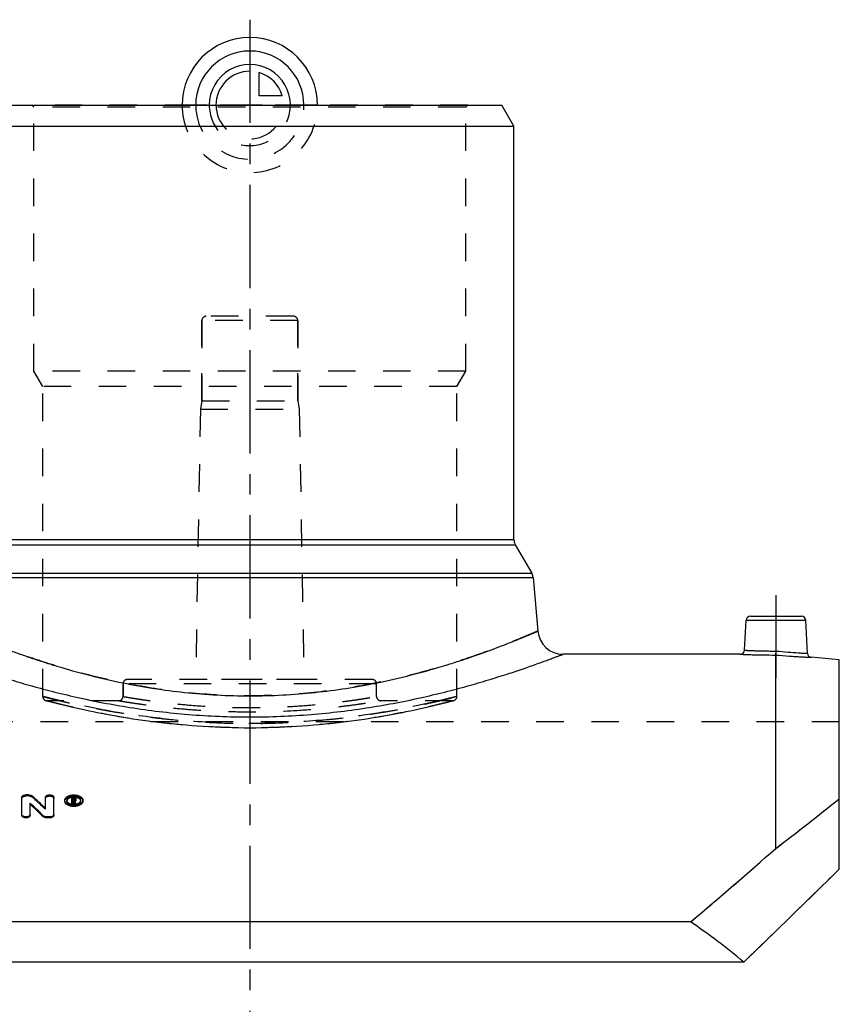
# Model space of a CAD drawing. Header units: millimetres. Extents: x 0 to 1000, y 0 to 1000.
# Tile 3 of 3: x 457 to 650, y 449 to 682. Entities that reach past the tile are written whole.
import ezdxf

# ---------------------------------------------------------------- set-up
doc = ezdxf.new("R2010")
doc.units = ezdxf.units.MM
doc.header["$LTSCALE"] = 65.185185
doc.linetypes.add('CENTER', pattern=[0.6, 0.375, -0.075, 0.075, -0.075])
doc.linetypes.add('HIDDEN', pattern=[0.2, 0.1, -0.1])
for name, color, linetype in [('ACHSEN_S', 7, 'CONTINUOUS'), ('FASEN', 7, 'CONTINUOUS'), ('KOERPER', 7, 'CONTINUOUS'), ('KONST.EL_MIT_GEO', 7, 'CONTINUOUS'), ('KONSTR_EL', 7, 'CONTINUOUS'), ('KURVEN', 7, 'CONTINUOUS')]:
    doc.layers.add(name, color=color, linetype=linetype)

msp = doc.modelspace()

# ---------------------------------------------------------------- linework, layer by layer
at = {"layer": 'ACHSEN_S', "color": 2, "linetype": 'CENTER'}
msp.add_line((511, 681.97), (511, 318.03), dxfattribs=at)
at = {"layer": 'FASEN', "color": 7, "linetype": 'Continuous'}
for p, q in [((451.39, 661.75), (570.61, 661.75)), ((573.5, 656.75), (570.61, 661.75)), ((448.5, 656.75), (573.5, 656.75)), ((650.5, 530.44), (643.87, 531.02))]:
    msp.add_line(p, q, dxfattribs=at)
at = {"layer": 'KOERPER', "color": 7, "linetype": 'Continuous'}
for p, q in [((573.5, 558.92), (573.5, 656.75)), ((627.08, 531.75), (585.13, 531.75))]:
    msp.add_line(p, q, dxfattribs=at)
at = {"layer": 'KOERPER', "color": 8, "linetype": 'HIDDEN'}
for p, q in [((499.65, 591.75), (499.65, 610.75)), ((522.35, 591.75), (522.35, 610.75)), ((499.3, 589.75), (498.18, 525.75)), ((499.65, 591.75), (499.3, 589.75)), ((499.3, 589.75), (522.7, 589.75)), ((499.65, 591.75), (522.35, 591.75)), ((522.35, 591.75), (522.7, 589.75)), ((522.7, 589.75), (523.82, 525.75)), ((481, 521.75), (481, 524.75)), ((523.82, 525.75), (498.18, 525.75)), ((541, 521.75), (541, 524.75)), ((480, 520.75), (463, 520.75)), ((559, 520.75), (542, 520.75)), ((650.5, 515.75), (371.5, 515.75))]:
    msp.add_line(p, q, dxfattribs=at)
at = {"layer": 'KOERPER', "color": 2, "linetype": 'CENTER'}
msp.add_line((635.5, 545.75), (635.5, 526.14), dxfattribs=at)
at = {"layer": 'KONST.EL_MIT_GEO', "color": 8, "linetype": 'HIDDEN'}
for p, q in [((459.9, 661.25), (459.4, 661.75)), ((562.6, 661.75), (459.4, 661.75)), ((459.9, 598.75), (459.9, 661.25)), ((562.1, 661.25), (459.9, 661.25)), ((562.1, 661.25), (562.6, 661.75)), ((562.1, 598.75), (562.1, 661.25)), ((499.65, 610.75), (499.65, 591.75)), ((522.35, 610.75), (499.65, 610.75)), ((521.35, 611.75), (500.65, 611.75)), ((522.35, 610.75), (522.35, 591.75)), ((462, 595.11), (459.9, 598.75)), ((562.1, 598.75), (459.9, 598.75)), ((560, 595.11), (562.1, 598.75)), ((462, 521.75), (462, 595.11)), ((560, 595.11), (462, 595.11)), ((560, 521.75), (560, 595.11)), ((481, 524.75), (481, 521.75)), ((541, 524.75), (481, 524.75)), ((540, 525.75), (482, 525.75)), ((462.75, 520.78), (462.92, 520.73)), ((462.92, 520.73), (464.01, 520.45)), ((464.01, 520.45), (465.14, 520.17)), ((465.14, 520.17), (466.09, 519.93)), ((466.09, 519.93), (467.19, 519.67)), ((554.2, 519.52), (555.38, 519.81)), ((555.38, 519.81), (556.4, 520.06)), ((556.4, 520.06), (557.27, 520.27)), ((557.27, 520.27), (558.28, 520.53)), ((558.28, 520.53), (559.25, 520.78)), ((467.19, 519.67), (468.44, 519.37)), ((468.44, 519.37), (469.84, 519.05)), ((469.84, 519.05), (471.39, 518.71)), ((471.39, 518.71), (473.07, 518.35)), ((549.79, 518.53), (551.4, 518.88)), ((551.4, 518.88), (552.88, 519.22)), ((552.88, 519.22), (554.2, 519.52)), ((495.92, 515), (497.26, 514.89)), ((458.03, 498.2), (458.03, 498.44)), ((458.69, 498.2), (458.03, 498.2)), ((458.69, 498.2), (458.69, 498.44)), ((459.53, 497.93), (459.53, 498.18)), ((467.7, 496.96), (467.7, 497.2)), ((469.27, 497.63), (468.85, 497.63)), ((469.18, 497.09), (469.18, 497.29)), ((469.27, 497.04), (469.18, 497.04)), ((469.27, 497.68), (469.27, 497.87)), ((469.27, 497.04), (469.27, 497.29)), ((469.52, 497.18), (469.52, 497.43)), ((469.6, 496.91), (469.6, 497.16)), ((471, 496.96), (471, 497.2)), ((462.62, 495.04), (462.62, 495.28))]:
    msp.add_line(p, q, dxfattribs=at)
at = {"layer": 'KONST.EL_MIT_GEO', "color": 7, "linetype": 'Continuous'}
for p, q in [((448.17, 557.67), (573.83, 557.67)), ((448.5, 558.92), (573.5, 558.92)), ((573.83, 557.67), (577.72, 550.94)), ((444.28, 550.94), (577.72, 550.94)), ((443.95, 549.9), (578.05, 549.9)), ((578.05, 549.9), (579.16, 537.23)), ((628.08, 532.7), (628.45, 539.8)), ((628.45, 539.8), (642.55, 539.8)), ((629.45, 540.75), (641.55, 540.75)), ((642.96, 531.96), (642.55, 539.8)), ((635.5, 485.78), (635.5, 531.56)), ((457.04, 493.6), (457.04, 497.87)), ((458.69, 498.44), (458.03, 498.44)), ((462.62, 495.28), (462.62, 497.87)), ((464.61, 493.6), (464.61, 497.87)), ((467.2, 496.96), (467.2, 497.2)), ((468.85, 496.29), (468.85, 497.87)), ((469.27, 497.87), (468.85, 497.87)), ((469.18, 496.53), (468.85, 496.53)), ((469.18, 497.29), (469.18, 497.68)), ((469.27, 497.68), (469.18, 497.68)), ((469.27, 497.44), (469.18, 497.44)), ((469.27, 497.29), (469.18, 497.29)), ((469.18, 496.29), (469.18, 497.09)), ((469.29, 497.09), (469.18, 497.09)), ((469.29, 496.85), (469.18, 496.85)), ((469.27, 497.44), (469.27, 497.68)), ((469.29, 496.85), (469.29, 497.09)), ((469.5, 496.29), (469.5, 496.53)), ((469.84, 496.53), (469.5, 496.53)), ((469.52, 497.43), (469.52, 497.54)), ((469.63, 497.09), (469.62, 497.1)), ((469.84, 496.29), (469.84, 496.53)), ((469.85, 497.18), (469.85, 497.54)), ((471.5, 496.96), (471.5, 497.2)), ((459.02, 493.6), (459.02, 496.48)), ((469.18, 496.29), (468.85, 496.29)), ((469.84, 496.29), (469.5, 496.29)), ((462.11, 493.29), (462.11, 493.53)), ((462.95, 493), (462.95, 493.24)), ((463.61, 493.24), (462.95, 493.24)), ((463.61, 493), (462.95, 493)), ((463.61, 493), (463.61, 493.24))]:
    msp.add_line(p, q, dxfattribs=at)
at = {"layer": 'KONST.EL_MIT_GEO', "color": 8, "linetype": 'HIDDEN'}
for points in [[(473.07, 518.35), (473.96, 518.17), (474.89, 517.98), (475.85, 517.8), (476.83, 517.61), (477.85, 517.42), (478.9, 517.23), (479.97, 517.04), (481.07, 516.86), (482.2, 516.67), (483.35, 516.49), (484.52, 516.32), (485.72, 516.14), (486.94, 515.98), (488.17, 515.82), (489.42, 515.66), (490.69, 515.51), (491.98, 515.37), (493.28, 515.24)], [(497.26, 514.89), (498.6, 514.79), (499.96, 514.7), (501.32, 514.62), (502.69, 514.55), (504.07, 514.49), (505.45, 514.45), (506.83, 514.41), (508.22, 514.38), (509.61, 514.36), (511, 514.36), (512.39, 514.36), (513.78, 514.38), (515.17, 514.41), (516.55, 514.45), (517.93, 514.49), (519.31, 514.55), (520.68, 514.62), (522.04, 514.7), (523.4, 514.79), (524.74, 514.89), (526.08, 515), (527.41, 515.11), (528.72, 515.24), (530.02, 515.37), (531.31, 515.51), (532.58, 515.66), (533.83, 515.82), (535.06, 515.98), (536.28, 516.14), (537.48, 516.32), (538.65, 516.49), (539.8, 516.67), (540.93, 516.86), (542.03, 517.04), (543.1, 517.23), (544.15, 517.42), (545.17, 517.61), (546.15, 517.8), (547.11, 517.98), (548.04, 518.17), (548.93, 518.35), (549.79, 518.53)], [(493.28, 515.24), (494.59, 515.11), (495.92, 515)]]:
    msp.add_lwpolyline(points, dxfattribs=at)
for centre, radius, start, end in [((500.65, 610.75), 1, 90, 180), ((521.35, 610.75), 1, 0, 90), ((482, 524.75), 1, 90, 180), ((540, 524.75), 1, 0, 90), ((463, 521.75), 1, 180, 269.9999), ((480, 521.75), 1, 269.9999, 0), ((542, 521.75), 1, 180, 270.0001), ((559, 521.75), 1, 270.0001, 0), ((299.07, 323.13), 237.29, 46.4282, 47.4496), ((468.27, 496.96), 0.566, 173.1116, 180.017), ((468.26, 496.96), 0.562, 167.5675, 173.0796), ((469.32, 495.31), 2.6, 99.6151, 100.2903), ((469.43, 497.29), 0.0844, 0.0031, 10.1559), ((469.35, 497.52), 0.655, 292.3644, 295.9126), ((233.16, 406.67), 253.07, 20.7386, 20.89), ((469.39, 497.44), 0.57, 295.8962, 300.6295), ((470.44, 496.96), 0.562, 6.9356, 12.4151), ((470.44, 496.96), 0.566, 359.9831, 6.9034)]:
    msp.add_arc(centre, radius, start, end, dxfattribs=at)
at = {"layer": 'KONST.EL_MIT_GEO', "color": 7, "linetype": 'Continuous'}
for centre, radius, start, end in [((576, 558.92), 2.5, 180, 210), ((575.56, 549.69), 2.5, 5, 30), ((629.45, 539.75), 1, 90, 177), ((641.55, 539.75), 1, 3, 90), ((585.13, 537.75), 6, 185, 270), ((627.08, 532.75), 1, 269.9996, 357), ((643.96, 532.01), 1, 183, 265.0004), ((298.83, 323.39), 237.44, 46.3825, 47.404), ((468.25, 497.2), 0.546, 179.8171, 186.8361), ((469.31, 495.36), 2.55, 100.2841, 103.0337), ((469.34, 495.2), 2.71, 95.7383, 99.5945), ((469.35, 495.06), 2.86, 88.8439, 95.7497), ((469.27, 497), 0.437, 86.5883, 90.0265), ((469.27, 497.72), 0.435, 270.1064, 273.6097), ((232.58, 406.58), 253.34, 20.7387, 20.8749), ((469.43, 497.43), 0.0816, 349.8425, 0.2642), ((470.46, 497.2), 0.545, 353.1874, 0.1971), ((291.4, 318.01), 244.85, 45.793, 46.7935), ((291.66, 317.76), 244.67, 45.8388, 46.8392), ((469.33, 498.82), 2.58, 258.3176, 261.6647), ((469.34, 498.93), 2.69, 261.6549, 264.0789), ((469.35, 499.01), 2.77, 264.0856, 268.8375), ((469.35, 499.04), 2.8, 268.8224, 273.5603), ((469.35, 498.99), 2.75, 273.5646, 275.9463), ((469.37, 498.88), 2.65, 275.9213, 280.8154), ((469.39, 498.77), 2.53, 280.8449, 281.4918)]:
    msp.add_arc(centre, radius, start, end, dxfattribs=at)
for centre, start_param, end_param in [((469.5, 344.25), -0.648833, -0.643683), ((469.84, 344.25), -0.643625, -0.643114), ((469.84, 344.25), 5.634352, 5.639436)]:
    msp.add_ellipse(centre, major_axis=(-25.15, 187.75), ratio=0.176617, start_param=start_param, end_param=end_param, dxfattribs=at)
at = {"layer": 'KONST.EL_MIT_GEO', "color": 8, "linetype": 'HIDDEN'}
for points, knots in [([(579.16, 537.23), (579.16, 537.23), (579.15, 537.22), (579.13, 537.22), (579.11, 537.21), (579.05, 537.18), (578.96, 537.14), (578.81, 537.08), (578.63, 537), (578.4, 536.9), (578.14, 536.79), (577.7, 536.6), (577.06, 536.33), (576.16, 535.96), (575.12, 535.52), (573.92, 535.04), (572.58, 534.5), (570.5, 533.68), (567.57, 532.58), (563.66, 531.18), (559.26, 529.72), (554.4, 528.24), (549.1, 526.79), (543.43, 525.44), (535.24, 523.81), (524.4, 522.32), (511, 521.69), (497.6, 522.32), (486.76, 523.81), (478.57, 525.44), (472.9, 526.79), (467.6, 528.24), (462.74, 529.72), (458.34, 531.18), (454.43, 532.58), (451.5, 533.68), (449.42, 534.5), (448.08, 535.04), (446.88, 535.52), (445.84, 535.96), (444.94, 536.33), (444.3, 536.6), (443.86, 536.79), (443.6, 536.9), (443.37, 537), (443.19, 537.08), (443.04, 537.14), (442.95, 537.18), (442.89, 537.21), (442.87, 537.22), (442.85, 537.22), (442.84, 537.23), (442.84, 537.23)], [0, 0, 0, 0, 0.00004, 0.00016, 0.00036, 0.00064, 0.001439, 0.002556, 0.003991, 0.00574, 0.007803, 0.010177, 0.015846, 0.022721, 0.030774, 0.039971, 0.050278, 0.061655, 0.087463, 0.117074, 0.150161, 0.186403, 0.225483, 0.267081, 0.310863, 0.403483, 0.5, 0.596517, 0.689137, 0.732919, 0.774517, 0.813597, 0.849839, 0.882926, 0.912537, 0.938345, 0.949722, 0.960029, 0.969226, 0.977279, 0.984154, 0.989823, 0.992197, 0.99426, 0.996009, 0.997444, 0.998561, 0.99936, 0.99964, 0.99984, 0.99996, 1, 1, 1, 1]), ([(635.5, 531.56), (635.5, 531.66), (635.52, 531.97), (635.53, 532.29), (635.54, 532.51)], [0, 0, 0, 0, 0.305621, 1, 1, 1, 1]), ([(462, 521.75), (462, 521.74), (462.02, 521.75), (462.04, 521.74), (462.08, 521.73), (462.14, 521.71), (462.25, 521.68), (462.38, 521.65), (462.62, 521.59), (462.99, 521.5), (463.52, 521.36), (464.16, 521.21), (464.92, 521.02), (465.79, 520.81), (466.76, 520.58), (468.27, 520.24), (470.4, 519.76), (473.25, 519.17), (476.46, 518.55), (480, 517.93), (483.83, 517.33), (487.93, 516.78), (493.81, 516.12), (501.52, 515.52), (511, 515.28), (520.48, 515.52), (528.19, 516.12), (534.07, 516.78), (538.17, 517.33), (542, 517.93), (545.54, 518.55), (548.75, 519.17), (551.6, 519.76), (553.73, 520.24), (555.24, 520.58), (556.21, 520.81), (557.08, 521.02), (557.84, 521.21), (558.48, 521.36), (559.01, 521.5), (559.38, 521.59), (559.62, 521.65), (559.75, 521.68), (559.86, 521.71), (559.93, 521.73), (559.97, 521.74), (560, 521.74), (560, 521.75)], [0, 0, 0, 0, 0.000155, 0.000349, 0.00062, 0.001395, 0.002478, 0.00387, 0.005568, 0.009878, 0.015395, 0.0221, 0.029972, 0.038984, 0.04911, 0.060319, 0.085853, 0.115305, 0.148368, 0.184719, 0.224014, 0.265894, 0.30998, 0.403131, 0.5, 0.596869, 0.69002, 0.734106, 0.775986, 0.815281, 0.851632, 0.884695, 0.914147, 0.939681, 0.95089, 0.961016, 0.970028, 0.9779, 0.984605, 0.990122, 0.994432, 0.99613, 0.997522, 0.998605, 0.99938, 0.999845, 1, 1, 1, 1]), ([(466.06, 520.75), (465.74, 520.82), (465.16, 520.96), (464.34, 521.16), (463.64, 521.33), (463.07, 521.48), (462.67, 521.58), (462.41, 521.64), (462.27, 521.68), (462.16, 521.71), (462.08, 521.73), (462.04, 521.74), (462.02, 521.75), (462, 521.74), (462, 521.75)], [0, 0, 0, 0, 0.23093, 0.432737, 0.60474, 0.746328, 0.856998, 0.900606, 0.936344, 0.964173, 0.984068, 0.991035, 0.996014, 1, 1, 1, 1]), ([(463, 520.75), (463.08, 520.73), (463.25, 520.68), (463.57, 520.6), (464.18, 520.44), (465.24, 520.18), (466.83, 519.79), (468.85, 519.31), (472.31, 518.53), (477.51, 517.48), (484.67, 516.27), (492.85, 515.25), (501.74, 514.56), (511, 514.31), (520.26, 514.56), (529.15, 515.25), (537.33, 516.27), (543.54, 517.32), (547.94, 518.18), (550.73, 518.77), (553.15, 519.31), (555.17, 519.79), (556.76, 520.18), (557.82, 520.44), (558.43, 520.6), (558.73, 520.68), (558.9, 520.72), (558.98, 520.74), (559, 520.75)], [0, 0, 0, 0, 0.002494, 0.005603, 0.00994, 0.022232, 0.039203, 0.060631, 0.086257, 0.148908, 0.224585, 0.310453, 0.4034, 0.499999, 0.596598, 0.689545, 0.775414, 0.85109, 0.884212, 0.913743, 0.939369, 0.960797, 0.977768, 0.99006, 0.994397, 0.997506, 0.999376, 1, 1, 1, 1]), ([(555.94, 520.75), (549.99, 519.34), (539.74, 517.37), (524.71, 515.7), (511, 515.18), (497.29, 515.7), (482.26, 517.37), (472.01, 519.34), (466.06, 520.75)], [0, 0, 0, 0, 0.202204, 0.344658, 0.5, 0.655342, 0.797796, 1, 1, 1, 1]), ([(480, 520.75), (480.05, 520.74), (480.25, 520.7), (480.7, 520.63), (481.44, 520.51), (482.47, 520.35), (483.77, 520.15), (486.01, 519.83), (489.38, 519.39), (494.01, 518.89), (499.3, 518.47), (505.03, 518.19), (512.94, 518.06), (520.69, 518.31), (527.99, 518.89), (532.62, 519.39), (535.99, 519.83), (538.23, 520.15), (539.53, 520.35), (540.56, 520.51), (541.3, 520.63), (541.75, 520.7), (541.95, 520.74), (542, 520.75)], [0, 0, 0, 0, 0.002452, 0.009777, 0.02189, 0.03865, 0.059866, 0.085309, 0.147764, 0.223517, 0.309675, 0.403009, 0.500013, 0.690325, 0.776483, 0.852236, 0.914691, 0.940134, 0.96135, 0.97811, 0.990223, 0.997548, 1, 1, 1, 1]), ([(481, 521.75), (481, 521.75), (481.02, 521.75), (481.04, 521.74), (481.09, 521.73), (481.15, 521.72), (481.23, 521.71), (481.38, 521.68), (481.6, 521.64), (481.93, 521.59), (482.32, 521.52), (482.78, 521.45), (483.53, 521.32), (484.63, 521.15), (486.14, 520.92), (487.89, 520.68), (489.85, 520.42), (492.02, 520.17), (495.26, 519.83), (499.65, 519.46), (505.21, 519.18), (511, 519.08), (516.79, 519.18), (522.35, 519.46), (526.74, 519.83), (529.98, 520.17), (532.15, 520.42), (534.11, 520.68), (535.86, 520.92), (537.37, 521.15), (538.47, 521.32), (539.22, 521.45), (539.68, 521.52), (540.07, 521.59), (540.4, 521.64), (540.62, 521.68), (540.77, 521.71), (540.85, 521.72), (540.91, 521.73), (540.96, 521.74), (540.98, 521.75), (541, 521.75), (541, 521.75)], [0, 0, 0, 0, 0.000153, 0.000611, 0.001374, 0.002441, 0.003811, 0.005485, 0.009734, 0.015177, 0.021797, 0.029576, 0.038493, 0.059638, 0.085007, 0.11434, 0.147343, 0.183695, 0.223052, 0.30927, 0.402768, 0.5, 0.597232, 0.69073, 0.776948, 0.816305, 0.852657, 0.88566, 0.914993, 0.940362, 0.961507, 0.970424, 0.978203, 0.984823, 0.990266, 0.994515, 0.996189, 0.997559, 0.998626, 0.999389, 0.999847, 1, 1, 1, 1]), ([(560, 521.75), (560, 521.74), (559.98, 521.75), (559.96, 521.74), (559.92, 521.73), (559.84, 521.71), (559.73, 521.68), (559.59, 521.64), (559.33, 521.58), (558.93, 521.48), (558.36, 521.33), (557.66, 521.16), (556.84, 520.96), (556.26, 520.82), (555.94, 520.75)], [0, 0, 0, 0, 0.003986, 0.008965, 0.015932, 0.035827, 0.063656, 0.099394, 0.143002, 0.253672, 0.39526, 0.567263, 0.76907, 1, 1, 1, 1]), ([(457.04, 497.63), (457.04, 497.71), (457.11, 497.88), (457.34, 498.06), (457.66, 498.17), (457.91, 498.2), (458.03, 498.2)], [0, 0, 0, 0, 0.18649, 0.41503, 0.691518, 1, 1, 1, 1]), ([(458.69, 498.2), (458.86, 498.2), (459.15, 498.16), (459.43, 498.02), (459.53, 497.93)], [0, 0, 0, 0, 0.542412, 1, 1, 1, 1]), ([(462.62, 497.63), (462.62, 497.71), (462.69, 497.88), (462.93, 498.06), (463.25, 498.17), (463.62, 498.21), (463.98, 498.17), (464.3, 498.06), (464.54, 497.88), (464.61, 497.71), (464.61, 497.63)], [0, 0, 0, 0, 0.094386, 0.20692, 0.347182, 0.499724, 0.653812, 0.792913, 0.905956, 1, 1, 1, 1]), ([(467.2, 496.96), (467.2, 497.04), (467.23, 497.22), (467.37, 497.46), (467.58, 497.67), (467.96, 497.93), (468.56, 498.14), (469.35, 498.23), (470.14, 498.14), (470.75, 497.93), (471.13, 497.67), (471.34, 497.46), (471.47, 497.22), (471.5, 497.04), (471.5, 496.96)], [0, 0, 0, 0, 0.046217, 0.096273, 0.151297, 0.211539, 0.348474, 0.499927, 0.651393, 0.788343, 0.848823, 0.90406, 0.954067, 1, 1, 1, 1]), ([(467.7, 496.96), (467.7, 496.83), (467.81, 496.54), (468.2, 496.24), (468.73, 496.04), (469.35, 495.97), (469.97, 496.04), (470.5, 496.24), (470.89, 496.54), (471, 496.83), (471, 496.96)], [0, 0, 0, 0, 0.094137, 0.208109, 0.34679, 0.500042, 0.652511, 0.791931, 0.905446, 1, 1, 1, 1]), ([(469.27, 497.63), (469.34, 497.63), (469.48, 497.61), (469.67, 497.54), (469.81, 497.44), (469.85, 497.34), (469.85, 497.29)], [0, 0, 0, 0, 0.305944, 0.584182, 0.812301, 1, 1, 1, 1]), ([(469.27, 497.04), (469.3, 497.04), (469.36, 497.05), (469.46, 497.08), (469.52, 497.14), (469.52, 497.18)], [0, 0, 0, 0, 0.311574, 0.591646, 1, 1, 1, 1])]:
    msp.add_open_spline(points, degree=3, knots=knots, dxfattribs=at)
at = {"layer": 'KONST.EL_MIT_GEO', "color": 7, "linetype": 'Continuous'}
for points, knots in [([(442.84, 537.23), (442.84, 537.22), (442.86, 537.22), (442.89, 537.2), (442.95, 537.18), (443.02, 537.15), (443.11, 537.11), (443.28, 537.04), (443.54, 536.93), (443.92, 536.76), (444.38, 536.57), (444.92, 536.34), (445.54, 536.08), (446.24, 535.79), (447.33, 535.34), (448.88, 534.71), (450.96, 533.89), (453.33, 532.99), (455.97, 532.02), (458.87, 531.01), (462.02, 529.96), (466.67, 528.5), (473.01, 526.73), (478.28, 525.52), (481.04, 524.96)], [0, 0, 0, 0, 0.000286, 0.001144, 0.002572, 0.004571, 0.007139, 0.010274, 0.018238, 0.028445, 0.04087, 0.055485, 0.072256, 0.091146, 0.112116, 0.160118, 0.215888, 0.279029, 0.349129, 0.425771, 0.508542, 0.59703, 0.789526, 1, 1, 1, 1]), ([(540.96, 524.96), (543.72, 525.52), (548.99, 526.73), (555.33, 528.5), (559.98, 529.96), (563.13, 531.01), (566.03, 532.02), (568.67, 532.99), (571.04, 533.89), (573.12, 534.71), (574.67, 535.34), (575.76, 535.79), (576.46, 536.08), (577.08, 536.34), (577.62, 536.57), (578.08, 536.76), (578.46, 536.93), (578.72, 537.04), (578.89, 537.11), (578.98, 537.15), (579.05, 537.18), (579.11, 537.2), (579.14, 537.22), (579.16, 537.22), (579.16, 537.23)], [0, 0, 0, 0, 0.210474, 0.402971, 0.491459, 0.574229, 0.650872, 0.720972, 0.784113, 0.839883, 0.887884, 0.908854, 0.927744, 0.944515, 0.95913, 0.971555, 0.981762, 0.989726, 0.992862, 0.995429, 0.997428, 0.998856, 0.999714, 1, 1, 1, 1]), ([(436.87, 531.75), (436.87, 531.75), (436.9, 531.73), (436.97, 531.71), (437.09, 531.66), (437.25, 531.6), (437.46, 531.52), (437.82, 531.38), (438.4, 531.17), (439.22, 530.86), (440.21, 530.49), (441.38, 530.06), (443.26, 529.38), (446.01, 528.41), (449.76, 527.16), (454.08, 525.79), (458.92, 524.37), (464.26, 522.93), (472.18, 521.02), (482.95, 518.95), (496.67, 517.29), (511, 516.7), (525.33, 517.29), (539.05, 518.95), (549.82, 521.02), (557.74, 522.93), (563.08, 524.37), (567.92, 525.79), (572.24, 527.16), (575.99, 528.41), (578.74, 529.38), (580.62, 530.06), (581.79, 530.49), (582.78, 530.86), (583.6, 531.17), (584.18, 531.38), (584.54, 531.52), (584.75, 531.6), (584.91, 531.66), (585.03, 531.71), (585.1, 531.73), (585.13, 531.75), (585.13, 531.75)], [0, 0, 0, 0, 0.000163, 0.000652, 0.001465, 0.002603, 0.004063, 0.005844, 0.010358, 0.016124, 0.023114, 0.031295, 0.040634, 0.062622, 0.088745, 0.118652, 0.151991, 0.188411, 0.227571, 0.312725, 0.4046, 0.5, 0.5954, 0.687275, 0.77243, 0.811589, 0.84801, 0.881348, 0.911255, 0.937378, 0.959367, 0.968705, 0.976887, 0.983876, 0.989642, 0.994156, 0.995937, 0.997397, 0.998535, 0.999348, 0.999837, 1, 1, 1, 1]), ([(627.08, 531.75), (627.09, 531.75), (627.15, 531.75), (627.27, 531.74), (627.47, 531.73), (627.75, 531.72), (628.1, 531.71), (628.71, 531.68), (629.63, 531.65), (630.89, 531.62), (632.87, 531.58), (634.43, 531.56), (635.5, 531.56)], [0, 0, 0, 0, 0.00484, 0.019309, 0.043263, 0.076458, 0.118565, 0.169162, 0.293745, 0.445337, 0.618075, 1, 1, 1, 1]), ([(628.08, 532.7), (628.09, 532.7), (628.14, 532.7), (628.24, 532.69), (628.42, 532.68), (628.67, 532.67), (628.98, 532.65), (629.52, 532.63), (630.33, 532.6), (631.45, 532.56), (632.72, 532.53), (634.1, 532.51), (635.05, 532.51), (635.54, 532.51)], [0, 0, 0, 0, 0.004822, 0.019238, 0.04311, 0.076204, 0.118201, 0.168691, 0.293123, 0.444704, 0.617593, 0.805111, 1, 1, 1, 1]), ([(635.5, 531.56), (635.5, 531.66), (635.52, 531.97), (635.53, 532.29), (635.54, 532.51)], [0, 0, 0, 0, 0.305621, 1, 1, 1, 1]), ([(635.5, 531.56), (636.56, 531.47), (638.11, 531.35), (640.08, 531.22), (641.34, 531.14), (642.25, 531.09), (642.86, 531.06), (643.21, 531.05), (643.48, 531.03), (643.68, 531.03), (643.8, 531.02), (643.86, 531.02), (643.87, 531.02)], [0, 0, 0, 0, 0.382152, 0.5549, 0.706469, 0.830998, 0.88156, 0.92363, 0.956791, 0.980716, 0.995167, 1, 1, 1, 1]), ([(635.54, 532.51), (636.48, 532.42), (638.23, 532.26), (640.29, 532.11), (641.63, 532.03), (642.31, 531.99), (642.72, 531.97), (642.91, 531.96), (642.96, 531.96)], [0, 0, 0, 0, 0.382528, 0.707016, 0.831426, 0.923866, 0.980783, 1, 1, 1, 1]), ([(481.04, 524.96), (485.83, 523.99), (495.78, 522.44), (511, 521.62), (526.22, 522.44), (536.17, 523.99), (540.96, 524.96)], [0, 0, 0, 0, 0.243305, 0.5, 0.756696, 1, 1, 1, 1]), ([(457.04, 497.87), (457.04, 497.95), (457.11, 498.12), (457.34, 498.3), (457.66, 498.42), (457.91, 498.44), (458.03, 498.44)], [0, 0, 0, 0, 0.186067, 0.414299, 0.691904, 1, 1, 1, 1]), ([(458.69, 498.44), (458.86, 498.44), (459.15, 498.4), (459.43, 498.27), (459.53, 498.18)], [0, 0, 0, 0, 0.542606, 1, 1, 1, 1]), ([(462.62, 497.87), (462.62, 497.95), (462.69, 498.12), (462.92, 498.3), (463.24, 498.42), (463.61, 498.46), (463.99, 498.42), (464.3, 498.3), (464.54, 498.12), (464.61, 497.95), (464.61, 497.87)], [0, 0, 0, 0, 0.093031, 0.207131, 0.345946, 0.499988, 0.654047, 0.792872, 0.906966, 1, 1, 1, 1]), ([(467.2, 497.2), (467.2, 497.29), (467.23, 497.46), (467.36, 497.7), (467.57, 497.91), (467.94, 498.17), (468.55, 498.39), (469.35, 498.47), (470.15, 498.39), (470.76, 498.17), (471.14, 497.91), (471.34, 497.7), (471.47, 497.46), (471.5, 497.29), (471.5, 497.2)], [0, 0, 0, 0, 0.045615, 0.09429, 0.148294, 0.208634, 0.346762, 0.5, 0.653237, 0.791365, 0.851706, 0.905711, 0.954385, 1, 1, 1, 1]), ([(471.5, 497.2), (471.5, 497.12), (471.47, 496.95), (471.34, 496.71), (471.14, 496.49), (470.76, 496.23), (470.16, 496), (469.35, 495.91), (468.55, 496), (467.94, 496.23), (467.57, 496.49), (467.36, 496.71), (467.23, 496.95), (467.2, 497.12), (467.2, 497.2)], [0, 0, 0, 0, 0.045578, 0.094422, 0.148666, 0.209193, 0.347284, 0.5, 0.652715, 0.790806, 0.851334, 0.905578, 0.954422, 1, 1, 1, 1]), ([(471.5, 496.96), (471.5, 496.88), (471.47, 496.7), (471.33, 496.46), (471.13, 496.24), (470.75, 495.98), (470.15, 495.76), (469.35, 495.67), (468.56, 495.76), (467.96, 495.98), (467.58, 496.24), (467.37, 496.46), (467.23, 496.7), (467.2, 496.88), (467.2, 496.96)], [0, 0, 0, 0, 0.046185, 0.09641, 0.151656, 0.212054, 0.348923, 0.499923, 0.650935, 0.78782, 0.848459, 0.903922, 0.954099, 1, 1, 1, 1]), ([(471, 497.2), (471, 497.33), (470.89, 497.62), (470.5, 497.92), (469.97, 498.11), (469.35, 498.18), (468.73, 498.11), (468.2, 497.92), (467.81, 497.62), (467.7, 497.33), (467.7, 497.2)], [0, 0, 0, 0, 0.093483, 0.207649, 0.346271, 0.500001, 0.65373, 0.792353, 0.906518, 1, 1, 1, 1]), ([(467.7, 497.14), (467.71, 497.1), (467.74, 496.96), (467.82, 496.84), (467.89, 496.75)], [0, 0, 0, 0, 0.235863, 1, 1, 1, 1]), ([(467.9, 497.41), (467.87, 497.39), (467.79, 497.29), (467.73, 497.17), (467.71, 497.08)], [0, 0, 0, 0, 0.266604, 1, 1, 1, 1]), ([(467.89, 496.75), (468, 496.64), (468.29, 496.44), (468.62, 496.33), (468.8, 496.29)], [0, 0, 0, 0, 0.458145, 1, 1, 1, 1]), ([(468.73, 497.84), (468.65, 497.82), (468.34, 497.74), (468.05, 497.58), (467.9, 497.41)], [0, 0, 0, 0, 0.285008, 1, 1, 1, 1]), ([(469.27, 497.87), (469.34, 497.87), (469.48, 497.86), (469.67, 497.79), (469.81, 497.68), (469.85, 497.58), (469.85, 497.54)], [0, 0, 0, 0, 0.30763, 0.584987, 0.813414, 1, 1, 1, 1]), ([(469.52, 497.54), (469.51, 497.58), (469.46, 497.64), (469.36, 497.68), (469.3, 497.68), (469.27, 497.68)], [0, 0, 0, 0, 0.40676, 0.688092, 1, 1, 1, 1]), ([(469.29, 497.29), (469.32, 497.29), (469.4, 497.3), (469.5, 497.35), (469.51, 497.41)], [0, 0, 0, 0, 0.312124, 1, 1, 1, 1]), ([(470.81, 497.41), (470.65, 497.58), (470.19, 497.83), (469.69, 497.91), (469.41, 497.91)], [0, 0, 0, 0, 0.448969, 1, 1, 1, 1]), ([(469.49, 497.36), (469.48, 497.37), (469.46, 497.39), (469.43, 497.4), (469.41, 497.41)], [0, 0, 0, 0, 0.22441, 1, 1, 1, 1]), ([(469.73, 497.23), (469.72, 497.22), (469.68, 497.19), (469.64, 497.17), (469.6, 497.16)], [0, 0, 0, 0, 0.235494, 1, 1, 1, 1]), ([(469.84, 497.13), (469.83, 497.11), (469.8, 497.04), (469.73, 496.98), (469.68, 496.95)], [0, 0, 0, 0, 0.221766, 1, 1, 1, 1]), ([(469.82, 497.32), (469.81, 497.32), (469.79, 497.28), (469.76, 497.25), (469.73, 497.23)], [0, 0, 0, 0, 0.234235, 1, 1, 1, 1]), ([(469.89, 496.29), (470.08, 496.33), (470.41, 496.44), (470.71, 496.64), (470.81, 496.75)], [0, 0, 0, 0, 0.542064, 1, 1, 1, 1]), ([(470.99, 497.08), (470.98, 497.11), (470.95, 497.23), (470.87, 497.34), (470.81, 497.41)], [0, 0, 0, 0, 0.234043, 1, 1, 1, 1]), ([(470.81, 496.75), (470.84, 496.78), (470.93, 496.89), (470.99, 497.03), (471, 497.14)], [0, 0, 0, 0, 0.270382, 1, 1, 1, 1]), ([(459.02, 493.84), (459.02, 493.76), (458.96, 493.58), (458.73, 493.39), (458.4, 493.27), (458.03, 493.23), (457.66, 493.27), (457.34, 493.39), (457.11, 493.58), (457.04, 493.76), (457.04, 493.84)], [0, 0, 0, 0, 0.095848, 0.210887, 0.348474, 0.499988, 0.651518, 0.789115, 0.90415, 1, 1, 1, 1]), ([(459.02, 493.6), (459.02, 493.52), (458.96, 493.35), (458.72, 493.15), (458.4, 493.03), (458.03, 492.99), (457.66, 493.03), (457.34, 493.15), (457.11, 493.35), (457.04, 493.52), (457.04, 493.6)], [0, 0, 0, 0, 0.097179, 0.210599, 0.349628, 0.499729, 0.651355, 0.789242, 0.90318, 1, 1, 1, 1]), ([(462.95, 493.24), (462.79, 493.24), (462.49, 493.28), (462.21, 493.43), (462.11, 493.53)], [0, 0, 0, 0, 0.539356, 1, 1, 1, 1]), ([(462.95, 493), (462.79, 493), (462.49, 493.05), (462.21, 493.19), (462.11, 493.29)], [0, 0, 0, 0, 0.539311, 1, 1, 1, 1]), ([(464.61, 493.84), (464.61, 493.76), (464.54, 493.58), (464.31, 493.39), (463.99, 493.27), (463.74, 493.24), (463.61, 493.24)], [0, 0, 0, 0, 0.1917, 0.421811, 0.696961, 1, 1, 1, 1]), ([(464.61, 493.6), (464.61, 493.52), (464.54, 493.35), (464.31, 493.16), (463.99, 493.03), (463.74, 493), (463.61, 493)], [0, 0, 0, 0, 0.19201, 0.422309, 0.696368, 1, 1, 1, 1])]:
    msp.add_open_spline(points, degree=3, knots=knots, dxfattribs=at)
for points in [[(469.41, 497.41), (469.38, 497.43), (469.33, 497.43), (469.29, 497.44)], [(469.85, 497.43), (469.85, 497.39), (469.83, 497.36), (469.82, 497.32)], [(469.85, 497.18), (469.85, 497.17), (469.84, 497.15), (469.84, 497.13)]]:
    msp.add_open_spline(points, degree=3, dxfattribs=at)
at = {"layer": 'KONST.EL_MIT_GEO', "color": 8, "linetype": 'HIDDEN'}
for points in [[(469.5, 497.34), (469.5, 497.35), (469.49, 497.35), (469.49, 497.36)], [(469.51, 497.31), (469.51, 497.32), (469.51, 497.33), (469.5, 497.34)]]:
    msp.add_open_spline(points, degree=3, dxfattribs=at)
at = {"layer": 'KONSTR_EL', "color": 7, "linetype": 'Continuous'}
for p, q in [((650.5, 480.87), (650.5, 530.44)), ((615.32, 468.4), (406.68, 468.4)), ((627.91, 458.87), (394.09, 458.87))]:
    msp.add_line(p, q, dxfattribs=at)
at = {"layer": 'KONSTR_EL', "color": 8, "linetype": 'HIDDEN'}
for centre, radius, start, end in [((154.29, 1114.6), 791.82, 307.42557, 308.80516), ((-176.1, 1407.74), 1228.3, 310.11546, 311.35766), ((-4120.87, 5356.41), 6821.8, 314.151244, 314.351101)]:
    msp.add_arc(centre, radius, start, end, dxfattribs=at)
at = {"layer": 'KONSTR_EL', "color": 7, "linetype": 'Continuous'}
for centre, radius, start, end in [((177.97, 1084.42), 753.46, 307.39045, 308.84028), ((-118.03, 1340.31), 1139.3, 310.06695, 311.40617), ((-4457.1, 5702), 7303.96, 314.122929, 314.370269)]:
    msp.add_arc(centre, radius, start, end, dxfattribs=at)
msp.add_ellipse((511, 338.25), major_axis=(175, 0), ratio=0.926332, start_param=0.839175, end_param=0.932126, dxfattribs=at)
at = {"layer": 'KONSTR_EL', "color": 8, "linetype": 'HIDDEN'}
for points, knots in [([(647.92, 478.36), (648.14, 478.57), (649, 479.41), (649.86, 480.25), (650.5, 480.87)], [0, 0, 0, 0, 0.252107, 1, 1, 1, 1]), ([(627.91, 458.87), (628.16, 459.11), (629.15, 460.07), (630.14, 461.03), (630.88, 461.75)], [0, 0, 0, 0, 0.251284, 1, 1, 1, 1])]:
    msp.add_open_spline(points, degree=3, knots=knots, dxfattribs=at)
at = {"layer": 'KURVEN', "color": 40, "linetype": 'Continuous'}
for p, q in [((511, 671.35), (511, 661.75)), ((513.2, 663.95), (513.2, 669.44)), ((518.69, 663.95), (513.2, 663.95))]:
    msp.add_line(p, q, dxfattribs=at)
at = {"layer": 'KURVEN', "color": 8, "linetype": 'HIDDEN'}
msp.add_line((527, 661.75), (495, 661.75), dxfattribs=at)
at = {"layer": 'KURVEN', "color": 40, "linetype": 'Continuous'}
for radius, start, end in [(16, 0, 180), (12.8, 0, 180), (9.6, 0, 180.0001), (8, 90, 180.0001), (8, 15.962, 74.038)]:
    msp.add_arc((511, 661.75), radius, start, end, dxfattribs=at)
at = {"layer": 'KURVEN', "color": 8, "linetype": 'HIDDEN'}
for radius, start in [(16, 180), (12.8, 180), (9.6, 180.0001), (8, 180.0001)]:
    msp.add_arc((511, 661.75), radius, start, 360, dxfattribs=at)

doc.saveas('drawing.dxf')
